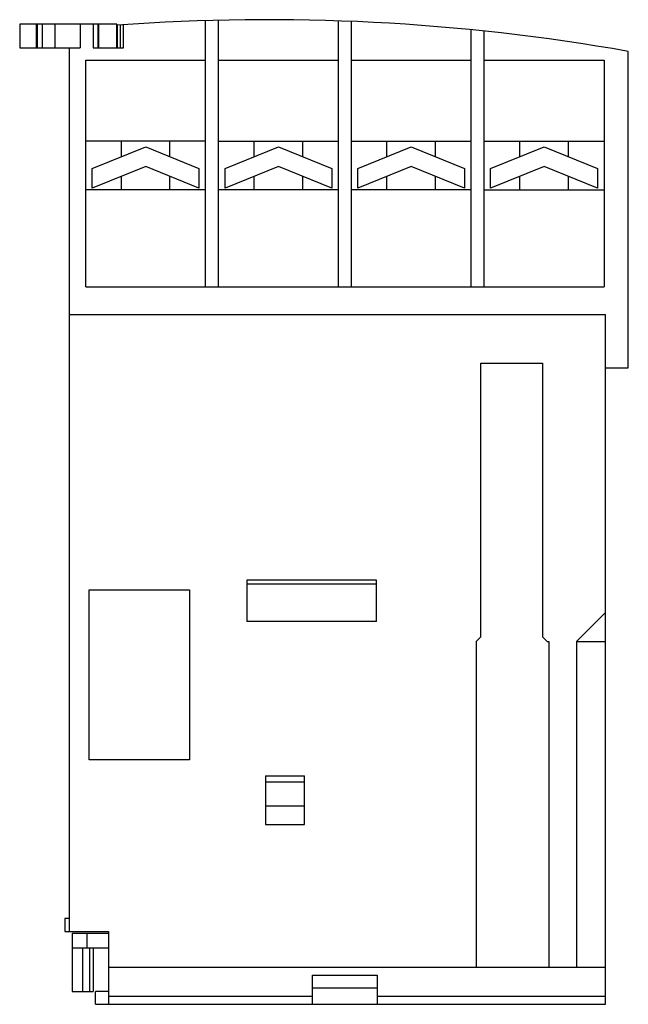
# Model space of a CAD drawing. Header units: millimetres. Extents: x 7.4 to 44.9, y 5.8 to 66.6.
import ezdxf

# ---------------------------------------------------------------- set-up
doc = ezdxf.new("R2010")
doc.units = ezdxf.units.MM
doc.header["$LTSCALE"] = 4.692726
doc.layers.get('0').update_dxf_attribs({"linetype": 'CONTINUOUS'})

msp = doc.modelspace()

# ---------------------------------------------------------------- linework, layer by layer
at = {"color": 7, "linetype": 'Continuous'}
for p, q in [((7.363, 66.292), (7.363, 64.842)), ((13.363, 66.292), (7.364, 66.292)), ((8.384, 66.292), (8.384, 64.842)), ((8.444, 66.292), (8.444, 64.842)), ((8.743, 66.292), (8.743, 64.842)), ((9.543, 66.292), (9.543, 64.842)), ((11.093, 66.292), (11.093, 64.842)), ((11.893, 66.292), (11.893, 64.842)), ((12.188, 66.292), (12.188, 64.842)), ((12.248, 64.842), (12.248, 66.292)), ((13.363, 64.842), (13.363, 66.292)), ((18.843, 50.072), (18.843, 66.515)), ((19.643, 50.072), (19.643, 66.536)), ((27.043, 50.072), (27.043, 66.496)), ((27.843, 50.072), (27.843, 66.466)), ((13.376, 66.236), (13.376, 64.842)), ((13.593, 64.842), (13.593, 66.251)), ((13.782, 64.842), (13.782, 66.264)), ((35.243, 50.072), (35.243, 65.95)), ((36.043, 50.072), (36.043, 65.868)), ((7.364, 64.842), (11.093, 64.842)), ((10.443, 10.272), (10.443, 64.842)), ((11.893, 64.842), (13.782, 64.842)), ((44.943, 45.072), (44.943, 64.614)), ((11.443, 50.072), (11.443, 64.072)), ((11.443, 64.072), (18.843, 64.072)), ((19.643, 64.072), (27.043, 64.072)), ((27.843, 64.072), (35.243, 64.072)), ((36.043, 64.072), (43.443, 64.072)), ((43.443, 64.072), (43.443, 50.072)), ((18.843, 59.072), (11.443, 59.072)), ((13.643, 58.111), (13.643, 59.072)), ((16.643, 58.111), (16.643, 59.072)), ((19.643, 59.072), (27.043, 59.072)), ((21.843, 58.111), (21.843, 59.072)), ((24.843, 58.111), (24.843, 59.072)), ((27.843, 59.072), (35.243, 59.072)), ((30.043, 58.111), (30.043, 59.072)), ((33.043, 58.111), (33.043, 59.072)), ((36.043, 59.072), (43.443, 59.072)), ((38.243, 58.111), (38.243, 59.072)), ((41.243, 58.111), (41.243, 59.072)), ((11.843, 57.384), (15.143, 58.717)), ((15.143, 58.717), (18.433, 57.388)), ((20.043, 57.384), (23.343, 58.717)), ((23.343, 58.717), (26.633, 57.388)), ((28.243, 57.384), (31.543, 58.717)), ((31.543, 58.717), (34.833, 57.388)), ((36.443, 57.384), (39.743, 58.717)), ((39.743, 58.717), (43.033, 57.388)), ((15.143, 57.505), (11.843, 56.172)), ((11.843, 56.172), (11.843, 57.384)), ((18.433, 56.176), (15.143, 57.505)), ((18.433, 57.388), (18.433, 56.176)), ((23.343, 57.505), (20.043, 56.172)), ((20.043, 56.172), (20.043, 57.384)), ((26.633, 56.176), (23.343, 57.505)), ((26.633, 57.388), (26.633, 56.176)), ((31.543, 57.505), (28.243, 56.172)), ((28.243, 56.172), (28.243, 57.384)), ((34.833, 56.176), (31.543, 57.505)), ((34.833, 57.388), (34.833, 56.176)), ((39.743, 57.505), (36.443, 56.172)), ((36.443, 56.172), (36.443, 57.384)), ((43.033, 56.176), (39.743, 57.505)), ((43.033, 57.388), (43.033, 56.176)), ((13.643, 56.072), (13.643, 56.899)), ((16.643, 56.072), (16.643, 56.899)), ((21.843, 56.072), (21.843, 56.899)), ((24.843, 56.072), (24.843, 56.899)), ((30.043, 56.072), (30.043, 56.899)), ((33.043, 56.072), (33.043, 56.899)), ((38.243, 56.072), (38.243, 56.899)), ((41.243, 56.072), (41.243, 56.899)), ((18.843, 56.072), (11.443, 56.072)), ((27.043, 56.072), (19.643, 56.072)), ((35.243, 56.072), (27.843, 56.072)), ((36.043, 56.072), (43.443, 56.072)), ((11.443, 50.072), (43.443, 50.072)), ((10.443, 48.372), (43.543, 48.372)), ((43.543, 5.772), (43.543, 48.372)), ((35.843, 28.472), (35.843, 45.372)), ((35.843, 45.372), (39.643, 45.372)), ((39.643, 45.372), (39.643, 28.472)), ((43.543, 45.072), (44.943, 45.072)), ((21.393, 31.972), (21.393, 29.42)), ((29.393, 31.972), (21.393, 31.972)), ((21.393, 31.728), (29.393, 31.728)), ((29.393, 29.42), (29.393, 31.972)), ((11.643, 20.872), (11.643, 31.372)), ((11.643, 31.372), (17.843, 31.372)), ((17.843, 31.372), (17.843, 20.872)), ((43.543, 29.972), (41.743, 28.172)), ((29.393, 29.42), (21.393, 29.42)), ((35.843, 28.472), (35.543, 28.172)), ((35.543, 28.172), (35.543, 8.072)), ((39.943, 28.172), (39.643, 28.472)), ((39.943, 28.172), (40.043, 28.172)), ((40.043, 28.172), (40.043, 8.072)), ((41.743, 28.172), (43.543, 28.172)), ((41.743, 28.172), (41.743, 8.072)), ((17.843, 20.872), (11.643, 20.872)), ((22.543, 19.872), (24.943, 19.872)), ((22.543, 19.872), (22.543, 16.872)), ((24.943, 19.499), (22.543, 19.499)), ((24.943, 16.872), (24.943, 19.872)), ((24.943, 18.014), (22.543, 18.014)), ((22.543, 16.872), (24.943, 16.872)), ((10.443, 11.072), (10.143, 11.072)), ((10.143, 11.072), (10.143, 10.272)), ((10.143, 10.272), (12.843, 10.272)), ((12.843, 10.152), (10.602, 10.152)), ((10.602, 10.152), (10.602, 9.252)), ((11.515, 10.152), (11.515, 9.252)), ((12.843, 10.272), (12.843, 5.772)), ((10.602, 9.252), (12.843, 9.252)), ((10.605, 9.252), (10.605, 6.572)), ((11.251, 9.252), (11.251, 6.572)), ((11.689, 6.572), (11.689, 9.252)), ((11.902, 9.252), (11.902, 6.572)), ((12.843, 8.072), (43.543, 8.072)), ((25.443, 7.572), (29.443, 7.572)), ((25.443, 5.772), (25.443, 7.572)), ((29.443, 7.572), (29.443, 5.772)), ((29.443, 6.772), (25.443, 6.772)), ((10.605, 6.572), (11.902, 6.572)), ((12.843, 6.572), (12.043, 6.572)), ((12.043, 5.772), (12.043, 6.572)), ((12.843, 6.272), (25.443, 6.272)), ((29.443, 6.272), (43.543, 6.272)), ((12.043, 5.772), (43.543, 5.772))]:
    msp.add_line(p, q, dxfattribs=at)
msp.add_arc((22.643, -61.428), 128, 79.9668, 94.15185, dxfattribs=at)

doc.saveas('drawing.dxf')
